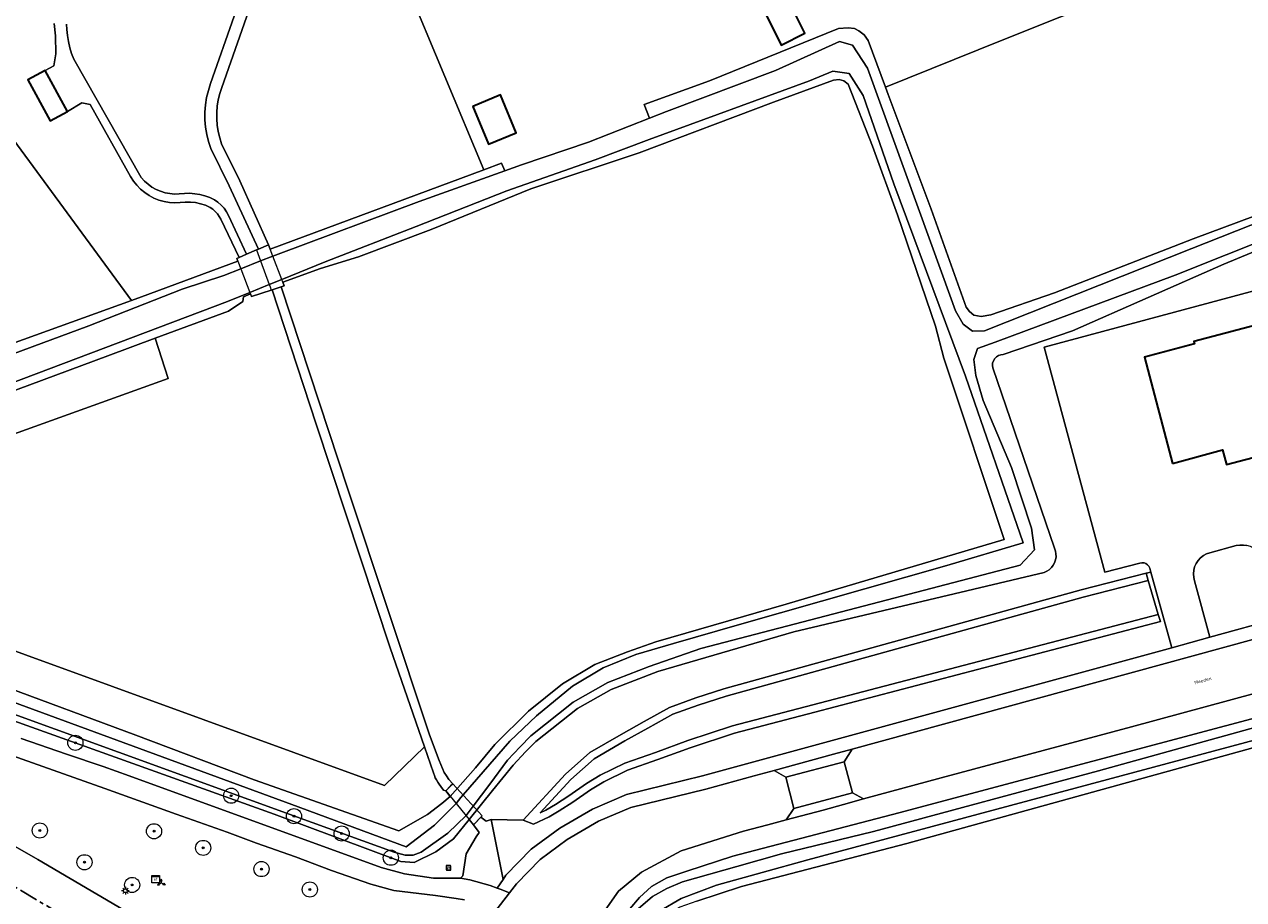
# Model space of a CAD drawing. Header units: metres. Extents: x 229229 to 231729, y 593167 to 595667.
# Tile 132 of 256: x 230546 to 230707, y 593498 to 593614. Entities that reach past the tile are written whole.
import ezdxf
from ezdxf.enums import TextEntityAlignment as Align

# ---------------------------------------------------------------- set-up
doc = ezdxf.new("R2010")
doc.units = ezdxf.units.M
doc.linetypes.add('CENTERX2', pattern=[4, 2.5, -0.5, 0.5, -0.5])
for name, color, linetype, lineweight in [('B-WE-GR-BOOM-G', 90, 'Continuous', 13), ('B-WE-GR-GRAS-GV', 60, 'Continuous', 13), ('B-WE-GR-GROENVOORZIENING-GV', 80, 'Continuous', 18), ('B-WE-KL-ET_LS_OV_LICHTMAST-S', 190, 'Continuous', 25), ('B-WE-KL-ET_LS_SR_KAST-S', 190, 'Continuous', 25), ('B-WE-KW-KUNSTWERK-GV', 170, 'Continuous', 18), ('B-WE-OG-BEBOUWING-GV', 7, 'Continuous', 35), ('B-WE-OG-TERREIN_CULTUURSCHEIDING-GV', 7, 'Continuous', 18), ('B-WE-OG-TERREIN_ERF-GV', 7, 'Continuous', 18), ('B-WE-OG-TOPOGRAFIE-T18', 10, 'Continuous', 18), ('B-WE-OG-WATER-GV', 130, 'Continuous', 18), ('B-WE-OG-WATER_SLOOT-GV', 120, 'Continuous', 18), ('B-WE-OG-WEG-GV', 7, 'Continuous', 18), ('B-WE-VH-VERHARDING_ASFALT-GV', 252, 'Continuous', 18), ('B-WE-VH-VERHARDING_GESLOTEN-GV', 252, 'Continuous', 18), ('B-WE-VH-VERHARDING_HALFVERHARDING-GV', 252, 'Continuous', 18), ('B-WE-VH-VERHARDING_OPEN-GV', 252, 'Continuous', 18), ('B-WE-VW-BEWEGWIJZERING_DRAAGCONSTRUCTIE-S', 7, 'Continuous', 25), ('B-WE-VW-VERKEERSTEKEN_BORD-S', 7, 'Continuous', 25)]:
    doc.layers.add(name, color=color, linetype=linetype, lineweight=lineweight)
doc.layers.add('Bomen_N361', color=7, linetype='Continuous')
doc.layers.add('TOPOT03', color=30, linetype='CENTERX2')
doc.styles.add('NLCS-ISO', font='NLCS-ISO.ttf')
doc.styles.add('NLCS-ISO-M250-T18', font='NLCS-ISO.ttf', dxfattribs={"height": 0.45})

# ---------------------------------------------------------------- blocks, each defined once
blk = doc.blocks.new('SIE-WEG_VERKEERSBORD-SO')
at = {"color": 0, "linetype": 'ByBlock', "lineweight": 18}
blk.add_lwpolyline([(-1.125, -1.125), (1.125, -1.125), (1.125, 1.125), (-1.125, 1.125)], close=True, dxfattribs=at)
at = {"color": 0, "linetype": 'ByBlock', "lineweight": 18, "style": 'NLCS-ISO'}
blk.add_text('vb', height=1.5, dxfattribs=at).set_placement((0, 0), align=Align.MIDDLE_CENTER)
blk = doc.blocks.new('SIE-WEG_VERKEERSBORD_WEGWIJZER-SO')
at = {"linetype": 'ByBlock', "lineweight": 18}
h = blk.add_hatch(color=0, dxfattribs=at)
h.dxf.hatch_style = 1
h.paths.add_polyline_path([(0.5, 1), (0, 2), (-0.5, 1)])
h = blk.add_hatch(color=0, dxfattribs=at)
h.dxf.hatch_style = 1
h.paths.add_polyline_path([(-1.38, -0.22), (-2, -1.15), (-0.88, -1.09)])
h = blk.add_hatch(color=0, dxfattribs=at)
h.dxf.hatch_style = 1
h.paths.add_polyline_path([(1.38, -0.22), (2, -1.15), (0.88, -1.09)])
at = {"color": 0, "linetype": 'ByBlock', "lineweight": 18}
for points in [[(-1.13, -0.65), (0, 0)], [(0, 1), (0, 0)], [(1.13, -0.65), (0, 0)]]:
    blk.add_lwpolyline(points, dxfattribs=at)
for points in [[(0.5, 1), (0, 2), (-0.5, 1)], [(-1.38, -0.22), (-2, -1.15), (-0.88, -1.09)], [(1.38, -0.22), (2, -1.15), (0.88, -1.09)]]:
    blk.add_lwpolyline(points, close=True, dxfattribs=at)
blk = doc.blocks.new('SKL-ET_KAST_ELEKTRA-SO')
at = {"color": 0, "linetype": 'ByBlock', "lineweight": 18}
for points in [[(-2, 2), (2, 2), (2, 1.68), (-2, 1.68)], [(-2, 1.52), (2, 1.52), (2, -2), (-2, -2)]]:
    blk.add_lwpolyline(points, close=True, dxfattribs=at)
at = {"color": 0, "linetype": 'ByBlock', "lineweight": 18, "style": 'NLCS-ISO'}
blk.add_text('et', height=1.5, dxfattribs=at).set_placement((0, 0), align=Align.MIDDLE_CENTER)
blk = doc.blocks.new('SKL-ET_OV_LICHTMAST-SO')
at = {"color": 0, "linetype": 'ByBlock', "lineweight": 18}
for points in [[(-1.25, 0), (-2, 0)], [(-1.41, 1.41), (-0.88, 0.88)], [(0, 2), (0, 1.25)], [(0.88, 0.88), (1.41, 1.41)], [(2, 0), (1.25, 0)], [(-1.41, -1.41), (-0.88, -0.88)], [(0, -1.25), (0, -2)], [(0.88, -0.88), (1.41, -1.41)]]:
    blk.add_lwpolyline(points, dxfattribs=at)
blk.add_circle((0, 0), 1, dxfattribs=at)
blk = doc.blocks.new('n361_bestaand')
at = {"layer": 'B-WE-GR-BOOM-G'}
h = blk.add_hatch(color=256, dxfattribs=at)
h.dxf.hatch_style = 1
edge = h.paths.add_edge_path()
edge.add_arc((0, 0), 0.125, 0, 360)
for radius in [1, 0.125]:
    blk.add_circle((0, 0), radius, dxfattribs=at)

msp = doc.modelspace()

# ---------------------------------------------------------------- linework, layer by layer
at = {"layer": 'B-WE-GR-GRAS-GV'}
msp.add_lwpolyline([(230667.405, 593569.559), (230666.289, 593573.785), (230661.283, 593588.52), (230657.965, 593597.571), (230654.736, 593605.771), (230654.192, 593606.227), (230653.553, 593606.387), (230652.802, 593606.329), (230644.897, 593603.385), (230627.133, 593596.697), (230612.79, 593591.945), (230599.63, 593586.579), (230590.035, 593582.972), (230584.997, 593581.397), (230580.043, 593579.603), (230580.22, 593579.141), (230579.807, 593579.003), (230588.628, 593552.238), (230599.413, 593519.738), (230600.703, 593516.341), (230600.888, 593515.809), (230601.11, 593515.291), (230601.368, 593514.79), (230601.661, 593514.308), (230601.987, 593513.849), (230602.5, 593513.288), (230602.207, 593512.997), (230601.562, 593512.328), (230602.158, 593511.603), (230605.479, 593515.4), (230608.027, 593518.478), (230612.505, 593522.867), (230616.978, 593526.496), (230621.265, 593529.051), (230625.575, 593530.723), (230629.322, 593532.037), (230646.539, 593537.028), (230675.379, 593545.559)], close=True, dxfattribs=at)
msp.add_lwpolyline([(230722.451, 593521.949), (230662.526, 593505.361), (230640.666, 593499.683), (230634.754, 593497.75), (230632.503, 593496.975), (230631.233, 593496.271), (230630.193, 593495.329), (230629.386, 593494.376), (230629.193, 593494.012), (230629.248, 593493.514), (230629.296, 593492.431), (230629.381, 593491.57), (230633.357, 593487.388), (230633.937, 593487.497), (230636.303, 593485.728), (230650.123, 593472.585), (230663.974, 593458.087), (230675.676, 593443.037), (230690.253, 593424.432)], dxfattribs=at)
at = {"layer": 'B-WE-GR-GROENVOORZIENING-GV'}
for points in [[(230709.669, 593616.343), (230706.819, 593624.304), (230706.04, 593623.992), (230674.879, 593611.498), (230659.684, 593605.405), (230660.051, 593604.423), (230665.706, 593589.243), (230670.369, 593576.304), (230670.788, 593575.71), (230671.373, 593575.229), (230672.313, 593575.063), (230673.615, 593575.288), (230682.031, 593578.204), (230700.353, 593585.354), (230716.575, 593591.358)], [(230551.447, 593613.735), (230551.476, 593613.03), (230551.544, 593612.215), (230551.673, 593611.407), (230551.862, 593610.611), (230552.11, 593609.832), (230552.416, 593609.073), (230561.312, 593593.426), (230561.737, 593592.961), (230562.208, 593592.543), (230562.722, 593592.178), (230563.271, 593591.869), (230563.849, 593591.621), (230564.451, 593591.435), (230565.07, 593591.315), (230565.697, 593591.26), (230566.327, 593591.273), (230567.008, 593591.344), (230567.693, 593591.353), (230568.377, 593591.301), (230569.052, 593591.188), (230569.715, 593591.015), (230570.36, 593590.783), (230570.981, 593590.494), (230571.452, 593590.173), (230571.882, 593589.798), (230572.264, 593589.375), (230572.593, 593588.909), (230572.864, 593588.407), (230575.227, 593583.29), (230576.564, 593583.866), (230576.791, 593583.964), (230572.915, 593592.349), (230570.498, 593597.273), (230570.193, 593598.201), (230569.961, 593599.151), (230569.806, 593600.116), (230569.727, 593601.09), (230569.725, 593602.067), (230569.8, 593603.042), (230569.952, 593604.007), (230570.179, 593604.957), (230570.481, 593605.887), (230576.721, 593623.703)], [(230577.289, 593620.589), (230571.954, 593605.357), (230571.691, 593604.552), (230571.492, 593603.729), (230571.358, 593602.893), (230571.29, 593602.049), (230571.288, 593601.202), (230571.353, 593600.358), (230571.483, 593599.521), (230571.679, 593598.697), (230571.938, 593597.891), (230574.328, 593593.022), (230578.15, 593584.549), (230578.366, 593583.984), (230606.61, 593594.465), (230596.271, 593619.196)], [(230540.435, 593603.86), (230560.006, 593577.185), (230561.341, 593577.667), (230574.071, 593582.391), (230573.938, 593582.735), (230574.26, 593582.874), (230571.817, 593587.921), (230571.615, 593588.296), (230571.37, 593588.644), (230571.086, 593588.962), (230570.767, 593589.243), (230570.417, 593589.486), (230569.798, 593589.765), (230569.153, 593589.977), (230568.489, 593590.12), (230567.814, 593590.193), (230567.135, 593590.194), (230566.459, 593590.125), (230565.747, 593590.1), (230565.036, 593590.148), (230564.333, 593590.27), (230563.648, 593590.464), (230562.986, 593590.728), (230562.355, 593591.059), (230561.761, 593591.454), (230561.212, 593591.909), (230560.713, 593592.417), (230560.269, 593592.975), (230559.886, 593593.576), (230554.554, 593603.08), (230553.461, 593603.332), (230551.55, 593602.166), (230549.248, 593600.925), (230546.323, 593606.346), (230548.624, 593607.587), (230549.75, 593608.194), (230549.998, 593609.785), (230549.985, 593612.194), (230549.807, 593613.819)], [(230718.341, 593587.768), (230704.412, 593581.964), (230684.399, 593573.184), (230675.256, 593570.021), (230674.933, 593569.993), (230674.624, 593569.892), (230674.347, 593569.722), (230674.117, 593569.493), (230673.946, 593569.217), (230673.842, 593568.91), (230673.813, 593568.586), (230673.858, 593568.265), (230682.004, 593544.425), (230682.142, 593544.057), (230682.217, 593543.67), (230682.225, 593543.277), (230682.167, 593542.888), (230682.045, 593542.514), (230681.862, 593542.166), (230681.622, 593541.854), (230681.334, 593541.586), (230681.005, 593541.371), (230680.644, 593541.214), (230647.563, 593533.358), (230629.572, 593528.142), (230623.434, 593525.763), (230618.959, 593523.239), (230613.478, 593518.855), (230612.121, 593517.483), (230610.489, 593515.724), (230607.75, 593512.376), (230604.66, 593508.565), (230605.245, 593507.833), (230606.218, 593508.866), (230606.907, 593508.335), (230607.571, 593508.536), (230611.799, 593508.463), (230617.372, 593514.552), (230620.605, 593517.402), (230624.755, 593519.81), (230627.772, 593521.519), (230631.145, 593523.377), (230634.604, 593524.639), (230638.328, 593525.825), (230685.541, 593538.911), (230694.128, 593541.111), (230694.751, 593541.271), (230694.609, 593541.786), (230694.503, 593542.034), (230694.334, 593542.243), (230694.113, 593542.399), (230693.859, 593542.488), (230693.59, 593542.505), (230693.327, 593542.448), (230688.69, 593541.243), (230680.656, 593571.017), (230716.25, 593580.558)], [(230724.968, 593529.694), (230692.205, 593520.786), (230667.048, 593514.069), (230656.793, 593511.269), (230654.15, 593510.547), (230651.429, 593509.804), (230646.576, 593508.507), (230644.143, 593507.857), (230640.902, 593506.991), (230632.698, 593504.431), (230627.433, 593501.607), (230624.398, 593499.089), (230622.331, 593496.122)], [(230625.886, 593496.743), (230627.168, 593498.256), (230628.774, 593499.71), (230630.786, 593500.826), (230633.429, 593501.735), (230639.485, 593503.715), (230661.47, 593509.426), (230721.514, 593525.425)]]:
    msp.add_lwpolyline(points, dxfattribs=at)
for points in [[(230709.871, 593542.679), (230709.674, 593543.111), (230709.418, 593543.51), (230709.108, 593543.869), (230708.75, 593544.181), (230708.351, 593544.439), (230707.921, 593544.638), (230707.466, 593544.773), (230706.997, 593544.843), (230706.522, 593544.846), (230706.052, 593544.782), (230702.577, 593543.836), (230702.123, 593543.684), (230701.701, 593543.46), (230701.322, 593543.167), (230700.997, 593542.816), (230700.735, 593542.416), (230700.543, 593541.978), (230700.427, 593541.514), (230700.39, 593541.037), (230700.432, 593540.561), (230700.553, 593540.098), (230702.58, 593532.659), (230711.871, 593535.202)], [(230609.152, 593500.643), (230609.506, 593501.182), (230612.851, 593504.624), (230616.626, 593507.407), (230620.96, 593509.939), (230625.434, 593511.847), (230635.478, 593514.318), (230656.035, 593519.914), (230697.514, 593531.272), (230694.751, 593541.271), (230694.128, 593541.111), (230694.411, 593540.151), (230695.733, 593535.678), (230696.016, 593534.719), (230650.328, 593522.728), (230639.731, 593519.984), (230633.869, 593518.038), (230629.605, 593516.489), (230625.605, 593515.063), (230622.441, 593513.525), (230620.702, 593512.476), (230618.373, 593510.839), (230616.569, 593509.684), (230615.238, 593508.904), (230613.155, 593507.919), (230611.799, 593508.463), (230607.571, 593508.536)]]:
    msp.add_lwpolyline(points, close=True, dxfattribs=at)
at = {"layer": 'B-WE-KW-KUNSTWERK-GV'}
for points in [[(230575.879, 593577.69), (230578.486, 593578.561), (230578.61, 593578.603), (230579.807, 593579.003), (230580.22, 593579.141), (230580.043, 593579.603), (230579.905, 593579.964), (230578.721, 593583.056), (230578.366, 593583.984), (230578.15, 593584.549), (230576.791, 593583.964), (230576.564, 593583.866), (230575.227, 593583.29), (230574.26, 593582.874), (230573.938, 593582.735), (230574.071, 593582.391), (230574.462, 593581.375), (230575.668, 593578.241), (230575.743, 593578.045)], [(230604.66, 593508.565), (230605.245, 593507.833), (230606.379, 593509.033), (230602.5, 593513.288), (230601.562, 593512.328)]]:
    msp.add_lwpolyline(points, close=True, dxfattribs=at)
at = {"layer": 'B-WE-OG-BEBOUWING-GV'}
for points in [[(230643.781, 593615.207), (230645.908, 593610.96), (230649.038, 593612.528), (230646.91, 593616.774)], [(230548.624, 593607.587), (230546.323, 593606.346), (230549.248, 593600.925), (230551.55, 593602.166)], [(230605.131, 593602.838), (230607.202, 593597.843), (230610.886, 593599.37), (230608.816, 593604.365)], [(230697.618, 593555.642), (230704.231, 593557.414), (230704.75, 593555.477), (230715.139, 593558.216), (230711.735, 593571.126), (230711.203, 593570.986), (230710.308, 593574.38), (230700.435, 593571.777), (230700.527, 593571.429), (230693.923, 593569.687)]]:
    msp.add_lwpolyline(points, close=True, dxfattribs=at)
at = {"layer": 'B-WE-OG-TERREIN_CULTUURSCHEIDING-GV'}
for points in [[(230511.347, 593547.611), (230564.878, 593566.852), (230563.155, 593572.183), (230556.901, 593569.87), (230534.697, 593561.613)], [(230542.246, 593526.496), (230560.597, 593519.696), (230576.239, 593513.782), (230595.35, 593507.078), (230599.137, 593509.237), (230601.058, 593510.688), (230602.158, 593511.603), (230601.562, 593512.328), (230601.276, 593512.433), (230600.929, 593512.937), (230600.706, 593513.234), (230600.507, 593513.501), (230600.33, 593513.784), (230600.178, 593514.08), (230600.05, 593514.387), (230599.947, 593514.704), (230598.749, 593518.153), (230593.463, 593513.029), (230510.032, 593543.424)]]:
    msp.add_lwpolyline(points, dxfattribs=at)
at = {"layer": 'B-WE-OG-TERREIN_ERF-GV'}
for points in [[(230596.271, 593619.196), (230606.61, 593594.465), (230608.937, 593595.329), (230609.355, 593594.335), (230611.587, 593595.134), (230620.411, 593598.132), (230628.5, 593601.287), (230627.803, 593603.095), (230636.408, 593606.209), (230653.493, 593613.149), (230654.763, 593613.251), (230655.596, 593613.136), (230656.17, 593612.852), (230656.858, 593612.33), (230657.388, 593611.545), (230659.684, 593605.405), (230674.879, 593611.498), (230706.04, 593623.992)], [(230529.856, 593566.312), (230560.006, 593577.185), (230540.435, 593603.86)], [(230716.25, 593580.558), (230680.656, 593571.017), (230688.69, 593541.243), (230693.327, 593542.448), (230693.59, 593542.505), (230693.859, 593542.488), (230694.113, 593542.399), (230694.334, 593542.243), (230694.503, 593542.034), (230694.609, 593541.786), (230694.751, 593541.271), (230697.514, 593531.272), (230702.58, 593532.659), (230700.553, 593540.098), (230700.432, 593540.561), (230700.39, 593541.037), (230700.427, 593541.514), (230700.543, 593541.978), (230700.735, 593542.416), (230700.997, 593542.816), (230701.322, 593543.167), (230701.701, 593543.46), (230702.123, 593543.684), (230702.577, 593543.836), (230706.052, 593544.782), (230706.522, 593544.846), (230706.997, 593544.843), (230707.466, 593544.773)]]:
    msp.add_lwpolyline(points, dxfattribs=at)
for points in [[(230646.91, 593616.774), (230649.038, 593612.528), (230645.908, 593610.96), (230643.781, 593615.207)], [(230610.886, 593599.37), (230607.202, 593597.843), (230605.131, 593602.838), (230608.816, 593604.365)], [(230578.486, 593578.561), (230575.879, 593577.69), (230575.743, 593578.045), (230574.832, 593577.661), (230574.72, 593577.045), (230572.863, 593575.774), (230563.155, 593572.183), (230564.878, 593566.852), (230511.347, 593547.611), (230510.032, 593543.424), (230593.463, 593513.029), (230598.749, 593518.153), (230594.192, 593531.273), (230584.412, 593560.826), (230578.61, 593578.603)], [(230697.618, 593555.642), (230693.923, 593569.687), (230700.527, 593571.429), (230700.435, 593571.777), (230710.308, 593574.38), (230711.203, 593570.986), (230711.735, 593571.126), (230715.139, 593558.216), (230704.75, 593555.477), (230704.231, 593557.414)]]:
    msp.add_lwpolyline(points, close=True, dxfattribs=at)
at = {"layer": 'B-WE-OG-WATER-GV'}
for points in [[(230717.674, 593590.964), (230700.167, 593584.043), (230672.768, 593573.168), (230671.171, 593573.14), (230669.939, 593574.037), (230668.93, 593575.83), (230667.278, 593580.454), (230657.312, 593607.913), (230655.343, 593610.937), (230653.627, 593611.427), (230645.147, 593607.602), (230630.735, 593602.159), (230628.5, 593601.287), (230620.411, 593598.132), (230611.587, 593595.134), (230609.355, 593594.335), (230598.036, 593590.287), (230579.401, 593583.324), (230578.721, 593583.056), (230577.091, 593582.412), (230574.462, 593581.375), (230572.213, 593580.489), (230566.723, 593578.667), (230554.398, 593573.819), (230539.337, 593568.291)], [(230536.536, 593563.396), (230572.718, 593577.042), (230575.668, 593578.241), (230578.225, 593579.281), (230579.905, 593579.964), (230585.619, 593582.287), (230597.664, 593586.967), (230609.636, 593591.68), (230621.289, 593595.799), (230628.432, 593598.462), (230649.642, 593606.206), (230652.723, 593607.495), (230654.88, 593607.215), (230656.728, 593604.3), (230660.79, 593592.614), (230670.262, 593567.174), (230677.897, 593545.125), (230667.799, 593542.134), (230640.397, 593534.336), (230631.678, 593531.846), (230626.678, 593530.374), (230622.364, 593528.609), (230618.296, 593526.206), (230613.541, 593522.283), (230610.011, 593518.899), (230603.845, 593511.813), (230603.565, 593511.486), (230602.935, 593510.66), (230600.07, 593507.811), (230596.324, 593504.962), (230581.2, 593510.525), (230522.908, 593531.965)], [(230541.528, 593523.545), (230583.9, 593508.165), (230594.752, 593504.226), (230596.215, 593503.832), (230597.23, 593503.851), (230598.314, 593504.251), (230601.826, 593506.767), (230604.241, 593509.074), (230605.193, 593510.334), (230607.37, 593513.216), (230609.734, 593516.381), (230611.399, 593518.175), (230612.808, 593519.6), (230618.397, 593524.07), (230623.005, 593526.67), (230628.446, 593528.778), (230635.26, 593531.181), (230655.897, 593536.527), (230677.487, 593542.166), (230679.398, 593544.226), (230679.006, 593547.07), (230676.359, 593555.113), (230672.614, 593563.958), (230671.606, 593567.265), (230671.382, 593569.367), (230671.83, 593570.824), (230674.183, 593571.665), (230697.98, 593580.526), (230718.403, 593588.695)], [(230629.823, 593496.435), (230632.678, 593498.088), (230637.335, 593499.854), (230649.43, 593503.236), (230721.909, 593522.657)], [(230708.617, 593520.767), (230687.847, 593514.98), (230658.115, 593506.979), (230645.946, 593504.011), (230640.035, 593502.325), (230632.855, 593500.3), (230630.77, 593499.441), (230628.869, 593498.374), (230627.009, 593496.751)]]:
    msp.add_lwpolyline(points, dxfattribs=at)
msp.add_lwpolyline([(230695.733, 593535.678), (230694.411, 593540.151), (230685.799, 593537.945), (230638.613, 593524.866), (230634.927, 593523.692), (230631.56, 593522.464), (230628.26, 593520.646), (230625.252, 593518.942), (230621.192, 593516.587), (230618.073, 593513.837), (230614.061, 593509.454), (230614.771, 593509.789), (230616.046, 593510.537), (230617.816, 593511.67), (230620.156, 593513.314), (230621.963, 593514.405), (230625.217, 593515.986), (230629.266, 593517.43), (230633.541, 593518.983), (230639.448, 593520.944), (230650.076, 593523.696)], close=True, dxfattribs=at)
at = {"layer": 'B-WE-OG-WATER_SLOOT-GV'}
for points in [[(230716.575, 593591.358), (230700.353, 593585.354), (230682.031, 593578.204), (230673.615, 593575.288), (230672.313, 593575.063), (230671.373, 593575.229), (230670.788, 593575.71), (230670.369, 593576.304), (230665.706, 593589.243), (230660.051, 593604.423), (230659.684, 593605.405), (230657.388, 593611.545), (230656.858, 593612.33), (230656.17, 593612.852), (230655.596, 593613.136), (230654.763, 593613.251), (230653.493, 593613.149), (230636.408, 593606.209), (230627.803, 593603.095), (230628.5, 593601.287), (230630.735, 593602.159), (230645.147, 593607.602), (230653.627, 593611.427), (230655.343, 593610.937), (230657.312, 593607.913), (230667.278, 593580.454), (230668.93, 593575.83), (230669.939, 593574.037), (230671.171, 593573.14), (230672.768, 593573.168), (230700.167, 593584.043), (230717.674, 593590.964)], [(230522.908, 593531.965), (230581.2, 593510.525), (230596.324, 593504.962), (230600.07, 593507.811), (230602.935, 593510.66), (230603.565, 593511.486), (230603.845, 593511.813), (230610.011, 593518.899), (230613.541, 593522.283), (230618.296, 593526.206), (230622.364, 593528.609), (230626.678, 593530.374), (230631.678, 593531.846), (230640.397, 593534.336), (230667.799, 593542.134), (230677.897, 593545.125), (230670.262, 593567.174), (230660.79, 593592.614), (230656.728, 593604.3), (230654.88, 593607.215), (230652.723, 593607.495), (230649.642, 593606.206), (230628.432, 593598.462), (230621.289, 593595.799), (230609.636, 593591.68), (230597.664, 593586.967), (230585.619, 593582.287), (230579.905, 593579.964), (230578.225, 593579.281), (230575.668, 593578.241), (230572.718, 593577.042), (230536.536, 593563.396)], [(230534.697, 593561.613), (230556.901, 593569.87), (230563.155, 593572.183), (230572.863, 593575.774), (230574.72, 593577.045), (230574.832, 593577.661), (230575.743, 593578.045), (230575.879, 593577.69), (230578.486, 593578.561), (230578.61, 593578.603), (230579.807, 593579.003), (230580.22, 593579.141), (230580.043, 593579.603), (230584.997, 593581.397), (230590.035, 593582.972), (230599.63, 593586.579), (230612.79, 593591.945), (230627.133, 593596.697), (230644.897, 593603.385), (230652.802, 593606.329), (230653.553, 593606.387), (230654.192, 593606.227), (230654.736, 593605.771), (230657.965, 593597.571), (230661.283, 593588.52), (230666.289, 593573.785), (230667.405, 593569.559), (230675.379, 593545.559), (230646.539, 593537.028), (230629.322, 593532.037), (230625.575, 593530.723), (230621.265, 593529.051), (230616.978, 593526.496), (230612.505, 593522.867), (230608.027, 593518.478), (230605.479, 593515.4), (230602.158, 593511.603), (230601.058, 593510.688), (230599.137, 593509.237), (230595.35, 593507.078), (230576.239, 593513.782), (230560.597, 593519.696), (230542.246, 593526.496)], [(230539.337, 593568.291), (230554.398, 593573.819), (230566.723, 593578.667), (230572.213, 593580.489), (230574.462, 593581.375), (230577.091, 593582.412), (230578.721, 593583.056), (230579.401, 593583.324), (230598.036, 593590.287), (230609.355, 593594.335), (230608.937, 593595.329), (230606.61, 593594.465), (230578.366, 593583.984), (230578.15, 593584.549), (230576.791, 593583.964), (230576.564, 593583.866), (230575.227, 593583.29), (230574.26, 593582.874), (230573.938, 593582.735), (230574.071, 593582.391), (230561.341, 593577.667), (230560.006, 593577.185), (230529.856, 593566.312)], [(230718.403, 593588.695), (230697.98, 593580.526), (230674.183, 593571.665), (230671.83, 593570.824), (230671.382, 593569.367), (230671.606, 593567.265), (230672.614, 593563.958), (230676.359, 593555.113), (230679.006, 593547.07), (230679.398, 593544.226), (230677.487, 593542.166), (230655.897, 593536.527), (230635.26, 593531.181), (230628.446, 593528.778), (230623.005, 593526.67), (230618.397, 593524.07), (230612.808, 593519.6), (230611.399, 593518.175), (230609.734, 593516.381), (230607.37, 593513.216), (230605.193, 593510.334), (230604.241, 593509.074), (230601.826, 593506.767), (230598.314, 593504.251), (230597.23, 593503.851), (230596.215, 593503.832), (230594.752, 593504.226), (230583.9, 593508.165), (230541.528, 593523.545)], [(230530.42, 593526.617), (230578.882, 593509.271), (230595.612, 593503.017), (230597.388, 593502.863), (230600.257, 593504.277), (230602.57, 593505.987), (230604.66, 593508.565), (230607.75, 593512.376), (230610.489, 593515.724), (230612.121, 593517.483), (230613.478, 593518.855), (230618.959, 593523.239), (230623.434, 593525.763), (230629.572, 593528.142), (230647.563, 593533.358), (230680.644, 593541.214), (230681.005, 593541.371), (230681.334, 593541.586), (230681.622, 593541.854), (230681.862, 593542.166), (230682.045, 593542.514), (230682.167, 593542.888), (230682.225, 593543.277), (230682.217, 593543.67), (230682.142, 593544.057), (230682.004, 593544.425), (230673.858, 593568.265), (230673.813, 593568.586), (230673.842, 593568.91), (230673.946, 593569.217), (230674.117, 593569.493), (230674.347, 593569.722), (230674.624, 593569.892), (230674.933, 593569.993), (230675.256, 593570.021), (230684.399, 593573.184), (230704.412, 593581.964), (230718.341, 593587.768)], [(230721.514, 593525.425), (230661.47, 593509.426), (230639.485, 593503.715), (230633.429, 593501.735), (230630.786, 593500.826), (230628.774, 593499.71), (230627.168, 593498.256), (230625.886, 593496.743)], [(230721.909, 593522.657), (230649.43, 593503.236), (230637.335, 593499.854), (230632.678, 593498.088), (230629.823, 593496.435)], [(230634.754, 593497.75), (230640.666, 593499.683), (230662.526, 593505.361), (230722.451, 593521.949)], [(230627.009, 593496.751), (230628.869, 593498.374), (230630.77, 593499.441), (230632.855, 593500.3), (230640.035, 593502.325), (230645.946, 593504.011), (230658.115, 593506.979), (230687.847, 593514.98), (230708.617, 593520.767)]]:
    msp.add_lwpolyline(points, dxfattribs=at)
msp.add_lwpolyline([(230696.016, 593534.719), (230695.733, 593535.678), (230650.076, 593523.696), (230639.448, 593520.944), (230633.541, 593518.983), (230629.266, 593517.43), (230625.217, 593515.986), (230621.963, 593514.405), (230620.156, 593513.314), (230617.816, 593511.67), (230616.046, 593510.537), (230614.771, 593509.789), (230614.061, 593509.454), (230618.073, 593513.837), (230621.192, 593516.587), (230625.252, 593518.942), (230628.26, 593520.646), (230631.56, 593522.464), (230634.927, 593523.692), (230638.613, 593524.866), (230685.799, 593537.945), (230694.411, 593540.151), (230694.128, 593541.111), (230685.541, 593538.911), (230638.328, 593525.825), (230634.604, 593524.639), (230631.145, 593523.377), (230627.772, 593521.519), (230624.755, 593519.81), (230620.605, 593517.402), (230617.372, 593514.552), (230611.799, 593508.463), (230613.155, 593507.919), (230615.238, 593508.904), (230616.569, 593509.684), (230618.373, 593510.839), (230620.702, 593512.476), (230622.441, 593513.525), (230625.605, 593515.063), (230629.605, 593516.489), (230633.869, 593518.038), (230639.731, 593519.984), (230650.328, 593522.728)], close=True, dxfattribs=at)
at = {"layer": 'B-WE-OG-WEG-GV'}
for points in [[(230604.03, 593497.95), (230602.916, 593498.126), (230600.217, 593498.505), (230594.713, 593499.188), (230591.65, 593500), (230586.473, 593501.799), (230581.699, 593503.597), (230576.527, 593505.411), (230572.653, 593506.896), (230565.941, 593509.272), (230556.516, 593512.655), (230518.803, 593526.019)], [(230545.444, 593519.249), (230551.435, 593517.189), (230556.254, 593515.557), (230559.704, 593514.345), (230593.02, 593502.195), (230596.126, 593501.388), (230599.945, 593500.809), (230603.494, 593500.777), (230603.824, 593501.103), (230604.266, 593504.019), (230605.566, 593506.249), (230605.992, 593506.826), (230605.245, 593507.833), (230604.66, 593508.565), (230602.57, 593505.987), (230600.257, 593504.277), (230597.388, 593502.863), (230595.612, 593503.017), (230578.882, 593509.271), (230530.42, 593526.617)], [(230542.811, 593506.057), (230547.637, 593503.26), (230559.721, 593496.162)]]:
    msp.add_lwpolyline(points, dxfattribs=at)
at = {"layer": 'B-WE-VH-VERHARDING_ASFALT-GV'}
for points in [[(230518.803, 593526.019), (230556.516, 593512.655), (230565.941, 593509.272), (230572.653, 593506.896), (230576.527, 593505.411), (230581.699, 593503.597), (230586.473, 593501.799), (230591.65, 593500), (230594.713, 593499.188), (230600.217, 593498.505), (230602.916, 593498.126), (230604.03, 593497.95)], [(230608.03, 593496.338), (230609.975, 593498.848), (230608.739, 593499.324), (230608.377, 593499.464), (230607.443, 593499.824), (230604.754, 593500.557), (230603.494, 593500.777), (230599.945, 593500.809), (230596.126, 593501.388), (230593.02, 593502.195), (230559.704, 593514.345), (230556.254, 593515.557), (230551.435, 593517.189), (230545.444, 593519.249)], [(230656.377, 593431.041), (230649.298, 593437.291), (230648.061, 593438.355), (230645.137, 593440.798), (230640.963, 593444.233), (230636.639, 593447.677), (230635.284, 593448.719), (230626.046, 593455.348), (230621.95, 593458.211), (230618.749, 593460.411), (230616.925, 593461.692), (230616.449, 593461.939), (230616.027, 593462.198), (230583.822, 593481.943), (230581.652, 593483.273), (230578.49, 593485.108), (230570.936, 593489.492), (230559.721, 593496.162), (230547.637, 593503.26), (230542.811, 593506.057)]]:
    msp.add_lwpolyline(points, dxfattribs=at)
at = {"layer": 'B-WE-VH-VERHARDING_GESLOTEN-GV'}
for points in [[(230576.721, 593623.703), (230570.481, 593605.887), (230570.179, 593604.957), (230569.952, 593604.007), (230569.8, 593603.042), (230569.725, 593602.067), (230569.727, 593601.09), (230569.806, 593600.116), (230569.961, 593599.151), (230570.193, 593598.201), (230570.498, 593597.273), (230572.915, 593592.349), (230576.791, 593583.964), (230578.15, 593584.549), (230574.328, 593593.022), (230571.938, 593597.891), (230571.679, 593598.697), (230571.483, 593599.521), (230571.353, 593600.358), (230571.288, 593601.202), (230571.29, 593602.049), (230571.358, 593602.893), (230571.492, 593603.729), (230571.691, 593604.552), (230571.954, 593605.357), (230577.289, 593620.589)], [(230622.331, 593496.122), (230624.398, 593499.089), (230627.433, 593501.607), (230632.698, 593504.431), (230640.902, 593506.991), (230644.143, 593507.857), (230646.576, 593508.507), (230647.58, 593510.028), (230646.501, 593514.138), (230644.966, 593515.034), (230642.327, 593514.316), (230635.935, 593512.577), (230626.006, 593510.134), (230621.765, 593508.325), (230617.619, 593505.902), (230614.037, 593503.262), (230610.917, 593500.051), (230609.975, 593498.848), (230608.03, 593496.338)]]:
    msp.add_lwpolyline(points, dxfattribs=at)
for points in [[(230588.628, 593552.238), (230579.807, 593579.003), (230578.61, 593578.603), (230584.412, 593560.826), (230594.192, 593531.273), (230598.749, 593518.153), (230599.947, 593514.704), (230600.05, 593514.387), (230600.178, 593514.08), (230600.33, 593513.784), (230600.507, 593513.501), (230600.706, 593513.234), (230600.929, 593512.937), (230601.276, 593512.433), (230601.562, 593512.328), (230602.207, 593512.997), (230602.5, 593513.288), (230601.987, 593513.849), (230601.661, 593514.308), (230601.368, 593514.79), (230601.11, 593515.291), (230600.888, 593515.809), (230600.703, 593516.341), (230599.413, 593519.738)], [(230766.906, 593541.836), (230763.782, 593548.279), (230761.874, 593547.694), (230761.802, 593547.672), (230755.093, 593545.617), (230741.259, 593541.379), (230655.273, 593517.844), (230654.239, 593516.17), (230655.318, 593512.059), (230656.793, 593511.269), (230667.048, 593514.069), (230692.205, 593520.786), (230724.968, 593529.694), (230743.982, 593534.94), (230761.32, 593540.083), (230764.056, 593541.058), (230766.414, 593541.822), (230766.465, 593541.699)]]:
    msp.add_lwpolyline(points, close=True, dxfattribs=at)
at = {"layer": 'B-WE-VH-VERHARDING_HALFVERHARDING-GV'}
msp.add_lwpolyline([(230549.807, 593613.819), (230549.985, 593612.194), (230549.998, 593609.785), (230549.75, 593608.194), (230548.624, 593607.587), (230551.55, 593602.166), (230553.461, 593603.332), (230554.554, 593603.08), (230559.886, 593593.576), (230560.269, 593592.975), (230560.713, 593592.417), (230561.212, 593591.909), (230561.761, 593591.454), (230562.355, 593591.059), (230562.986, 593590.728), (230563.648, 593590.464), (230564.333, 593590.27), (230565.036, 593590.148), (230565.747, 593590.1), (230566.459, 593590.125), (230567.135, 593590.194), (230567.814, 593590.193), (230568.489, 593590.12), (230569.153, 593589.977), (230569.798, 593589.765), (230570.417, 593589.486), (230570.767, 593589.243), (230571.086, 593588.962), (230571.37, 593588.644), (230571.615, 593588.296), (230571.817, 593587.921), (230574.26, 593582.874), (230575.227, 593583.29), (230572.864, 593588.407), (230572.593, 593588.909), (230572.264, 593589.375), (230571.882, 593589.798), (230571.452, 593590.173), (230570.981, 593590.494), (230570.36, 593590.783), (230569.715, 593591.015), (230569.052, 593591.188), (230568.377, 593591.301), (230567.693, 593591.353), (230567.008, 593591.344), (230566.327, 593591.273), (230565.697, 593591.26), (230565.07, 593591.315), (230564.451, 593591.435), (230563.849, 593591.621), (230563.271, 593591.869), (230562.722, 593592.178), (230562.208, 593592.543), (230561.737, 593592.961), (230561.312, 593593.426), (230552.416, 593609.073), (230552.11, 593609.832), (230551.862, 593610.611), (230551.673, 593611.407), (230551.544, 593612.215), (230551.476, 593613.03), (230551.447, 593613.735)], dxfattribs=at)
at = {"layer": 'B-WE-VH-VERHARDING_OPEN-GV'}
for points in [[(230579.905, 593579.964), (230578.721, 593583.056), (230578.366, 593583.984), (230578.15, 593584.549), (230576.791, 593583.964), (230576.564, 593583.866), (230576.74, 593583.381), (230577.091, 593582.412), (230578.225, 593579.281), (230578.333, 593578.983), (230578.486, 593578.561), (230578.61, 593578.603), (230579.807, 593579.003), (230580.22, 593579.141), (230580.043, 593579.603)], [(230646.501, 593514.138), (230654.239, 593516.17), (230655.273, 593517.844), (230652.821, 593517.173), (230644.966, 593515.034)], [(230654.239, 593516.17), (230646.501, 593514.138), (230647.58, 593510.028), (230655.318, 593512.059)], [(230604.66, 593508.565), (230605.245, 593507.833), (230606.379, 593509.033), (230602.5, 593513.288), (230601.562, 593512.328)], [(230655.318, 593512.059), (230647.58, 593510.028), (230646.576, 593508.507), (230651.429, 593509.804), (230654.15, 593510.547), (230656.793, 593511.269)], [(230605.566, 593506.249), (230604.266, 593504.019), (230603.824, 593501.103), (230603.494, 593500.777), (230604.754, 593500.557), (230607.443, 593499.824), (230608.377, 593499.464), (230609.152, 593500.643), (230607.571, 593508.536), (230606.907, 593508.335), (230606.218, 593508.866), (230605.245, 593507.833), (230605.992, 593506.826)]]:
    msp.add_lwpolyline(points, close=True, dxfattribs=at)
msp.add_lwpolyline([(230711.871, 593535.202), (230702.58, 593532.659), (230697.514, 593531.272), (230656.035, 593519.914), (230635.478, 593514.318), (230625.434, 593511.847), (230620.96, 593509.939), (230616.626, 593507.407), (230612.851, 593504.624), (230609.506, 593501.182), (230609.152, 593500.643), (230608.377, 593499.464), (230608.739, 593499.324), (230609.975, 593498.848), (230610.917, 593500.051), (230614.037, 593503.262), (230617.619, 593505.902), (230621.765, 593508.325), (230626.006, 593510.134), (230635.935, 593512.577), (230642.327, 593514.316), (230644.966, 593515.034), (230652.821, 593517.173), (230655.273, 593517.844), (230741.259, 593541.379)], dxfattribs=at)
at = {"layer": 'TOPOT03', "flags": 128}
msp.add_lwpolyline([(230588.75, 593473.421), (230581.964, 593477.495), (230576.478, 593480.779), (230568.5, 593485.467), (230562.317, 593489.176), (230555.737, 593493.058), (230549.49, 593496.741), (230542.237, 593501.025), (230534.83, 593505.334), (230528.803, 593508.84), (230522.598, 593512.386), (230513.669, 593517.499), (230507.123, 593521.21), (230498.704, 593525.982), (230490.641, 593530.517), (230485.092, 593533.579), (230479.555, 593536.798), (230471.284, 593541.66), (230464.876, 593545.569), (230460.484, 593548.31), (230450.856, 593554.42), (230442.88, 593559.699), (230435.108, 593565.298), (230428.304, 593570.123), (230421.778, 593574.872), (230417.708, 593577.983), (230414.117, 593580.743), (230410.504, 593583.528), (230406.046, 593587.019), (230398.606, 593593.041), (230393.072, 593597.73), (230389.05, 593600.941), (230381.784, 593607.032), (230378.158, 593610.2), (230372.234, 593615.023), (230368.289, 593618.273), (230362.646, 593622.77), (230358.78, 593625.947), (230355.446, 593628.708), (230351.867, 593631.658), (230347.963, 593634.737), (230342.651, 593639.061), (230337.461, 593643.401), (230333.992, 593646.29), (230328.866, 593650.381), (230305.619, 593669.88), (230299.281, 593675.194), (230292.956, 593680.508), (230288.686, 593684.155), (230281.596, 593690.121), (230274.272, 593696.282), (230269.932, 593699.884), (230264.902, 593704.105), (230260.978, 593707.315), (230256.83, 593710.842), (230252.285, 593714.72), (230247.918, 593718.329), (230243.312, 593722.236), (230236.405, 593727.995), (230228.919, 593734.237), (230224.506, 593737.917), (230218.038, 593743.419), (230213.918, 593747.031), (230209.506, 593750.899), (230203.144, 593756.734), (230200.468, 593759.17), (230196.535, 593762.766), (230191.257, 593767.923), (230185.473, 593773.981), (230183.357, 593776.209), (230179.489, 593780.494), (230177.296, 593783.011), (230173.729, 593787.317), (230170.923, 593790.744), (230169.611, 593792.38), (230167.121, 593795.633), (230163.928, 593800.087), (230160.736, 593804.739), (230157.649, 593809.431), (230154.94, 593813.707), (230153.355, 593816.244), (230151.308, 593819.709), (230148.743, 593824.065), (230146.488, 593828.037), (230144.703, 593831.264), (230141.978, 593836.549), (230139.558, 593841.168), (230137.378, 593845.459), (230134.651, 593851.025), (230130.937, 593858.779), (230126.8, 593867.416), (230123.25, 593875.038), (230119.946, 593882.058), (230116.836, 593888.662), (230113.604, 593895.641), (230110.11, 593903.063), (230107.168, 593909.419), (230105.502, 593913.006), (230102.387, 593919.657), (230098.055, 593929.051), (230096.234, 593932.905), (230093.883, 593937.974), (230090.521, 593945.181), (230088.935, 593948.597), (230086.743, 593953.318), (230084.926, 593957.228), (230081.89, 593963.759), (230078.822, 593970.448), (230076.695, 593975.1), (230074.104, 593980.667), (230069.332, 593990.974), (230065.68, 593998.808), (230060.417, 594010.013), (230056.644, 594018.034), (230050.029, 594032.147), (230047.28, 594038.125), (230043.621, 594045.817), (230039.587, 594054.71), (230037.774, 594058.575), (230032.725, 594069.34), (230029.104, 594077.213), (230026.701, 594082.363), (230025.043, 594085.986), (230023.055, 594090.516), (230020.504, 594096.168), (230015.542, 594107.837), (230014.37, 594110.673), (230012.811, 594114.511), (230010.499, 594120.378), (230008.653, 594125.509), (230005.73, 594133.857), (230004.662, 594136.937), (230002.992, 594141.768), (230002.124, 594144.48), (230000.035, 594151.143), (229998.555, 594155.926), (229996.989, 594161.359), (229993.518, 594173.199), (229988.977, 594188.799), (229984.46, 594204.354), (229982.471, 594211.43), (229981.206, 594215.708), (229977.262, 594229.133), (229972.676, 594244.862), (229966.879, 594264.602), (229965.162, 594270.492), (229963.059, 594277.634), (229961.573, 594282.76), (229959.827, 594288.512), (229957.989, 594294.362), (229953.018, 594309.634), (229951.185, 594315.172), (229949.25, 594321.054), (229947.164, 594327.657), (229944.961, 594335.447), (229942.365, 594344.21), (229940.144, 594351.544), (229938.712, 594356.593), (229936.739, 594363.37), (229935.171, 594368.663), (229933.37, 594374.619), (229932.56, 594377.479), (229931.341, 594381.919), (229930.123, 594386.151), (229928.25, 594392.615), (229927.228, 594396.441), (229926.091, 594401), (229924.842, 594406.161), (229922.59, 594415.455), (229921.124, 594421.466), (229919.799, 594426.61), (229917.939, 594433.532), (229916.938, 594437.224), (229916.137, 594440.029), (229914.704, 594444.762), (229912.882, 594451.146), (229910.154, 594460.89), (229908.41, 594466.862), (229906.888, 594472.001), (229905.76, 594475.879), (229904.663, 594479.721), (229903.87, 594482.578), (229902.835, 594486.179), (229901.128, 594491.919), (229900.076, 594495.689), (229899.001, 594499.372), (229898.037, 594503.08), (229896.864, 594507.517), (229895.731, 594512.469), (229894.506, 594517.859), (229893.556, 594522.46), (229892.971, 594525.6), (229892.206, 594529.959), (229891.601, 594533.493), (229891.163, 594536.037), (229884.621, 594578.262), (229884.177, 594581.224), (229883.14, 594587.971), (229882.268, 594593.557), (229881.732, 594597.051), (229880.734, 594603.534), (229879.814, 594609.601), (229879.333, 594613.012), (229878.351, 594621.016), (229877.505, 594628.307), (229876.949, 594633.383), (229876.579, 594636.742), (229876.302, 594639.558), (229875.952, 594644.84), (229875.851, 594646.636), (229875.678, 594649.674), (229875.577, 594652.263), (229875.51, 594654.868), (229875.468, 594658.825), (229875.493, 594664.765), (229875.542, 594667.758), (229875.788, 594673.644), (229876.226, 594682.005), (229876.821, 594690.216), (229877.382, 594697.338), (229878.075, 594704.673), (229879.402, 594713.197), (229880.398, 594719.727), (229880.85, 594722.805), (229883.784, 594742.752), (229888.024, 594765.948), (229891.82, 594782.807), (229893.515, 594791.213), (229894.008, 594794.329), (229894.875, 594800.16), (229899.118, 594825.063), (229903.536, 594849.025), (229908.229, 594876.206), (229911.439, 594897.367), (229913.29, 594912.416), (229914.303, 594924.137), (229914.88, 594935.062), (229914.941, 594947.374), (229914.652, 594956.989), (229914.068, 594965.666), (229913.359, 594973.759), (229912.485, 594981.736), (229911.911, 594986.482), (229910.755, 594994.79), (229909.833, 595000.611), (229908.847, 595005.977), (229908.165, 595009.587), (229906.22, 595019.064), (229896.375, 595064.378), (229887.402, 595105.255), (229885.371, 595114.51), (229874.899, 595162.656), (229865.414, 595206.057), (229863.552, 595214.579), (229855.54, 595248.733), (229852.218, 595262.898), (229848.95, 595275.196), (229846.021, 595285.304), (229840.347, 595302.891), (229834.518, 595318.981), (229829.715, 595331.137), (229826.529, 595338.475), (229823.21, 595345.921), (229819.534, 595353.643), (229815.715, 595361.164), (229811.713, 595368.727), (229807.607, 595376.356), (229803.553, 595383.45), (229799.383, 595390.632), (229795.008, 595397.639), (229790.482, 595404.6), (229785.956, 595411.562), (229781.277, 595418.482), (229771.471, 595432.026), (229762.174, 595443.874), (229756.018, 595451.269), (229743.066, 595466.389), (229731.578, 595479.189), (229720.407, 595491.538), (229704.52, 595508.552), (229688.357, 595525.887), (229679.753, 595535.103), (229675.915, 595539.254), (229673.382, 595541.88), (229665.201, 595550.677), (229656.659, 595559.641), (229649.528, 595566.518), (229638.224, 595576.909), (229633.696, 595580.883), (229624.091, 595588.859), (229619.905, 595592.542), (229611.132, 595600.257), (229609.242, 595602), (229587.66, 595621.7)], dxfattribs=at)

# ---------------------------------------------------------------- block references
at = {"layer": 'B-WE-KL-ET_LS_OV_LICHTMAST-S', "xscale": 0.25, "yscale": 0.25, "zscale": 0.25}
msp.add_blockref('SKL-ET_OV_LICHTMAST-SO', (230559.214, 593499.136), dxfattribs=at)
at = {"layer": 'B-WE-KL-ET_LS_SR_KAST-S', "xscale": 0.25, "yscale": 0.25, "zscale": 0.25}
msp.add_blockref('SKL-ET_KAST_ELEKTRA-SO', (230563.21, 593500.659), dxfattribs=at)
at = {"layer": 'B-WE-VW-BEWEGWIJZERING_DRAAGCONSTRUCTIE-S', "xscale": 0.25, "yscale": 0.25, "zscale": 0.25}
msp.add_blockref('SIE-WEG_VERKEERSBORD_WEGWIJZER-SO', (230563.96, 593500.179), dxfattribs=at)
at = {"layer": 'B-WE-VW-VERKEERSTEKEN_BORD-S', "xscale": 0.25, "yscale": 0.25, "zscale": 0.25}
for p in [(230601.912, 593502.184), (230601.934, 593502.138)]:
    msp.add_blockref('SIE-WEG_VERKEERSBORD-SO', p, dxfattribs=at)
at = {"layer": 'Bomen_N361'}
for p in [(230552.6, 593518.7), (230573.2, 593511.7), (230581.5, 593509), (230547.9, 593507.1), (230563, 593507), (230587.8, 593506.7), (230569.5, 593504.8), (230553.8, 593502.9), (230594.3, 593503.5), (230577.2, 593502), (230560.1, 593499.9), (230583.6, 593499.3)]:
    msp.add_blockref('n361_bestaand', p, dxfattribs=at)

# ---------------------------------------------------------------- texts
at = {"layer": 'B-WE-OG-TOPOGRAFIE-T18', "style": 'NLCS-ISO-M250-T18'}
msp.add_text('Meeden', height=0.45, rotation=15.2, dxfattribs=at).set_placement((230701.638, 593526.942), align=Align.MIDDLE)

doc.saveas('drawing.dxf')
